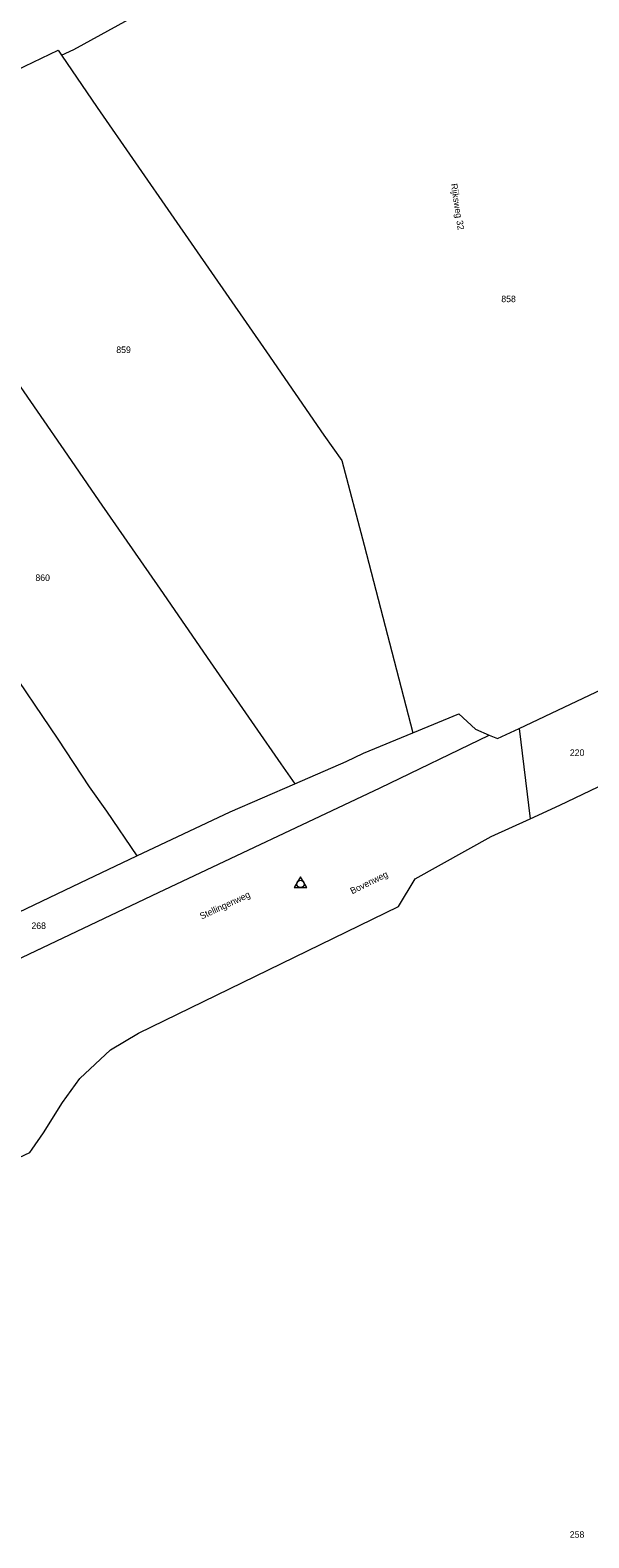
# Model space of a CAD drawing. Header units: metres. Extents: x 195864 to 198202, y 543264 to 544906.
# Tile 49 of 57: x 197762 to 197916, y 543893 to 544309. Entities that reach past the tile are written whole.
import ezdxf
from ezdxf.enums import TextEntityAlignment as Align

# ---------------------------------------------------------------- set-up
doc = ezdxf.new("R2010")
doc.units = ezdxf.units.M
doc.header["$MEASUREMENT"] = 0
for name, color, linetype, lineweight in [('Level 1', 7, 'Continuous', 0), ('Level 10', 7, 'Continuous', 0), ('Level 2', 7, 'Continuous', 0), ('Level 34', 7, 'Continuous', 0), ('Level 6', 7, 'Continuous', 0)]:
    doc.layers.add(name, color=color, linetype=linetype, lineweight=lineweight)
doc.styles.add('Style-CHAR_FAST_FONT', font='CHAR_FAST_FONT.shx')

# ---------------------------------------------------------------- blocks, each defined once
blk = doc.blocks.new('DC')
at = {"layer": 'Level 10', "color": 7, "linetype": 'Continuous', "lineweight": 0, "flags": 128}
blk.add_lwpolyline([(-1.84, -0.9), (1.63, -0.9), (-0.11, 2.1), (-1.84, -0.9)], dxfattribs=at)
at = {"layer": 'Level 10', "color": 7, "linetype": 'Continuous', "lineweight": 0}
blk.add_circle((-0.11, 0.11), 1, dxfattribs=at)

msp = doc.modelspace()

# ---------------------------------------------------------------- linework, layer by layer
at = {"layer": 'Level 1', "color": 7, "linetype": 'Continuous', "lineweight": 0}
for p, q in [((197770.35, 544302.05), (197773.74, 544303.64)), ((197853.95, 544166.75), (197867.43, 544114.9)), ((197896.73, 544116.14), (197899.82, 544091.19)), ((197858.41, 544099.74), (197888.45, 544114.31))]:
    msp.add_line(p, q, dxfattribs=at)
at = {"layer": 'Level 1', "color": 7, "linetype": 'Continuous', "lineweight": 0, "flags": 128}
for points in [[(197773.74, 544303.64), (197804.81, 544320.71), (197814.04, 544324.73), (197825.16, 544328.61), (197828.26, 544322.8), (197838.33, 544328.11), (197838.66, 544337.19), (197844.63, 544347.29), (197853.7, 544352.27)], [(197712.96, 544276.61), (197736.51, 544287.82), (197757.88, 544297.96), (197769.38, 544303.46), (197770.35, 544302.05)], [(197770.35, 544302.05), (197780.2, 544287.59), (197801.35, 544257.02), (197826.97, 544220.11), (197842.79, 544197.17), (197847.82, 544190.1), (197853.95, 544166.75)], [(197735.45, 544244.53), (197739.1, 544239.65), (197755.21, 544215.93), (197771.99, 544191.58), (197780.6, 544178.99), (197797.55, 544154.58), (197811.39, 544134.52), (197823.63, 544116.9), (197830.9, 544106.35), (197834.76, 544100.85)], [(197697.55, 544217.76), (197705.55, 544206.2), (197720.72, 544184.21), (197735.89, 544162.47), (197741.83, 544153.8), (197754.08, 544135.62), (197769.27, 544113.16), (197778, 544100.04), (197782.78, 544093.31), (197791.15, 544080.93)], [(197899.82, 544091.19), (197907.99, 544094.93), (197931.11, 544105.99)], [(197678.99, 544014.68), (197711.78, 544030.51), (197744.36, 544045.75), (197797.09, 544070.83), (197858.41, 544099.74)], [(197770.63, 544012.8), (197775.43, 544019.45), (197783.9, 544027.34), (197791.57, 544031.99), (197863.39, 544067.01), (197868.05, 544074.6), (197889.05, 544086.26), (197899.82, 544091.19)], [(197762.26, 544000), (197765.39, 544004.45), (197770.63, 544012.8)], [(197749.17, 543993.2), (197761.6, 543999.06), (197762.26, 544000)]]:
    msp.add_lwpolyline(points, dxfattribs=at)
at = {"layer": 'Level 6', "color": 7, "linetype": 'Continuous', "lineweight": 13}
for p, q in [((197896.73, 544116.14), (197927.47, 544130.66)), ((197853.74, 544109.27), (197867.43, 544114.9))]:
    msp.add_line(p, q, dxfattribs=at)
at = {"layer": 'Level 6', "color": 7, "linetype": 'Continuous', "lineweight": 13, "flags": 128}
for points in [[(197867.43, 544114.9), (197880.15, 544120.14), (197884.72, 544115.91), (197888.45, 544114.31)], [(197888.45, 544114.31), (197890.76, 544113.32), (197896.73, 544116.14)], [(197834.76, 544100.85), (197848.99, 544107.03), (197853.74, 544109.27)], [(197791.15, 544080.93), (197816.88, 544093.07), (197834.76, 544100.85)], [(197705.24, 544040.3), (197711.81, 544043.42), (197745.75, 544059.37), (197775.47, 544073.52), (197791.15, 544080.93)]]:
    msp.add_lwpolyline(points, dxfattribs=at)

# ---------------------------------------------------------------- block references
at = {"layer": 'Level 10', "color": 7, "linetype": 'Continuous', "lineweight": 0}
msp.add_blockref('DC', (197836.47, 544073.09), dxfattribs=at)

# ---------------------------------------------------------------- texts
at = {"layer": 'Level 2', "color": 7, "linetype": 'Continuous', "lineweight": 13, "style": 'Style-CHAR_FAST_FONT'}
for s, p in [('858', (197893.85, 544234.75)), ('859', (197787.47, 544220.71)), ('860', (197765.12, 544157.76)), ('220', (197912.79, 544109.45)), ('268', (197764.02, 544061.65)), ('258', (197912.77, 543893.55))]:
    msp.add_text(s, height=1.8, rotation=0, dxfattribs=at).set_placement(p, align=Align.MIDDLE_CENTER)
at = {"layer": 'Level 34', "color": 7, "linetype": 'Continuous', "lineweight": 13, "style": 'Style-CHAR_FAST_FONT'}
for s, rotation, p in [('Rijksweg 32', 278.8028, (197877.86, 544266.49)), ('Bovenweg', 26.2833, (197850.65, 544070.32)), ('Stellingenweg', 24.7191, (197809.04, 544063.36))]:
    msp.add_text(s, height=1.8, rotation=rotation, dxfattribs=at).set_placement(p)

doc.saveas('drawing.dxf')
